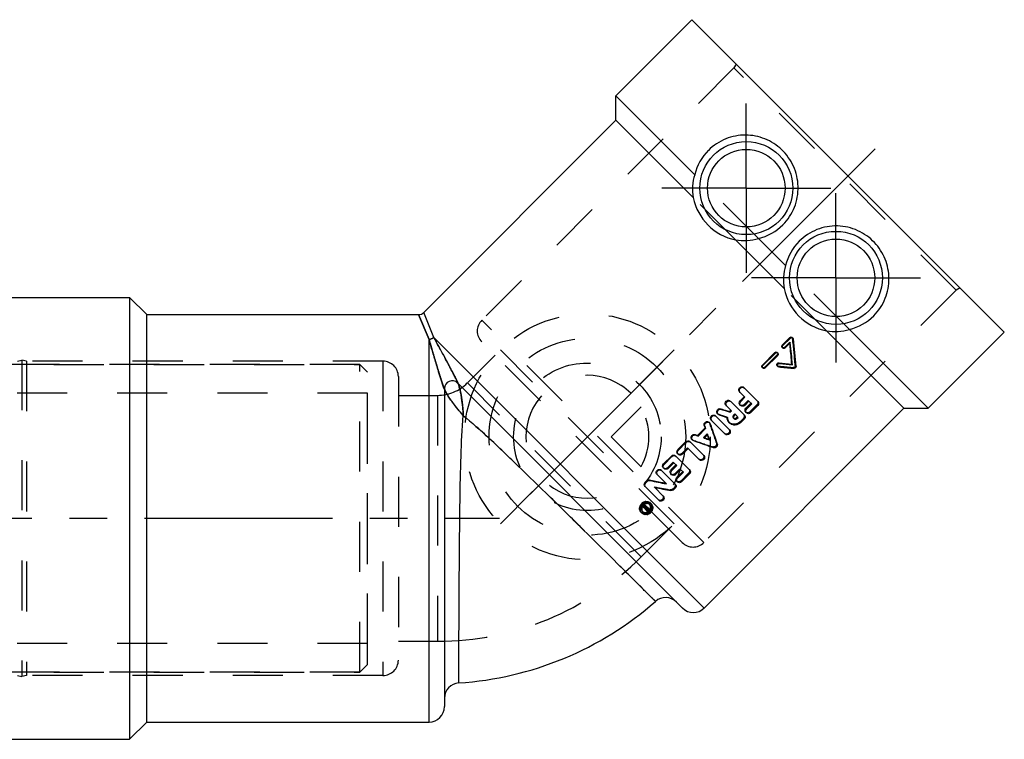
# Model space of a CAD drawing. Header units: millimetres. Extents: x 372 to 628, y 430 to 570.
# Tile 2 of 2: x 500 to 628, y 471 to 565. Entities that reach past the tile are written whole.
import ezdxf

# ---------------------------------------------------------------- set-up
doc = ezdxf.new("R2010")
doc.units = ezdxf.units.MM
doc.header["$LTSCALE"] = 65.185185
doc.linetypes.add('CENTER', pattern=[0.6, 0.375, -0.075, 0.075, -0.075])
doc.linetypes.add('HIDDEN', pattern=[0.2, 0.1, -0.1])
for name, color, linetype in [('FASEN', 7, 'CONTINUOUS'), ('KOERPER', 7, 'CONTINUOUS'), ('KONST.EL_MIT_GEO', 7, 'CONTINUOUS'), ('KURVEN', 7, 'CONTINUOUS'), ('L1', 7, 'CONTINUOUS')]:
    doc.layers.add(name, color=color, linetype=linetype)

msp = doc.modelspace()

# ---------------------------------------------------------------- linework, layer by layer
at = {"layer": 'FASEN', "color": 8, "linetype": 'HIDDEN'}
for p, q in [((452, 520), (544, 520)), ((544, 480), (544, 520)), ((545, 519), (544, 520)), ((545, 481), (545, 519)), ((545, 481), (544, 480)), ((452, 480), (544, 480))]:
    msp.add_line(p, q, dxfattribs=at)
at = {"layer": 'KOERPER', "color": 2, "linetype": 'CENTER'}
for p, q in [((594.29, 542.96), (594.29, 553.96)), ((594.29, 542.96), (583.29, 542.96)), ((594.29, 542.96), (605.29, 542.96)), ((594.29, 542.96), (594.29, 531.96)), ((605.96, 531.29), (605.96, 542.29)), ((605.96, 531.29), (594.96, 531.29)), ((605.96, 531.29), (616.96, 531.29)), ((605.96, 531.29), (605.96, 520.29))]:
    msp.add_line(p, q, dxfattribs=at)
at = {"layer": 'KOERPER', "color": 8, "linetype": 'HIDDEN'}
for p, q in [((544, 520), (452, 520)), ((545, 516.3), (451, 516.3)), ((545, 483.7), (545, 516.3)), ((545, 483.7), (451, 483.7)), ((544, 480), (452, 480))]:
    msp.add_line(p, q, dxfattribs=at)
at = {"layer": 'KONST.EL_MIT_GEO', "color": 7, "linetype": 'Continuous'}
for p, q in [((577.32, 554.98), (587.22, 564.88)), ((587.22, 564.88), (627.88, 524.22)), ((577.32, 551.8), (577.32, 554.98)), ((577.32, 554.98), (587.58, 544.71)), ((552.3, 526.78), (577.32, 551.8)), ((577.32, 551.8), (587.39, 541.73)), ((592.89, 536.23), (599.23, 529.89)), ((595.89, 536.41), (599.41, 532.89)), ((486, 528.75), (514, 528.75)), ((514, 528.75), (514, 471.25)), ((514, 528.75), (516.25, 526.5)), ((553.62, 523.52), (552.32, 526.79)), ((516.25, 473.5), (516.25, 526.5)), ((516.25, 526.5), (551.63, 526.5)), ((553, 523.26), (551.61, 526.5)), ((604.73, 524.39), (614.8, 514.32)), ((607.71, 524.58), (617.98, 514.32)), ((617.98, 514.32), (627.88, 524.22)), ((553, 473.5), (553, 523.26)), ((588.81, 488.33), (553.62, 523.52)), ((598.98, 522.55), (599.96, 523.53)), ((599.06, 522.48), (600.03, 523.45)), ((599.96, 523.53), (600.03, 523.45)), ((598.98, 522.55), (599.06, 522.48)), ((599.37, 522.17), (600.02, 522.82)), ((596.38, 519.95), (598.01, 521.58)), ((596.46, 519.88), (598.08, 521.5)), ((596.77, 519.57), (598.39, 521.2)), ((598.01, 521.58), (598.08, 521.5)), ((596.38, 519.95), (596.46, 519.88)), ((598.53, 520.24), (598.62, 520.15)), ((598.54, 519.71), (598.76, 519.69)), ((600.22, 520.08), (600.31, 519.98)), ((555, 516.9), (555, 475.5)), ((585.98, 488.33), (556.71, 517.61)), ((594.05, 516.95), (595.81, 515.2)), ((593.48, 515.29), (594.04, 515.85)), ((593.48, 515.29), (593.57, 515.21)), ((593.5, 516.39), (594.12, 515.76)), ((593.57, 515.21), (594.12, 515.76)), ((594.08, 514.69), (594.64, 515.25)), ((594.64, 515.25), (595, 514.89)), ((588.81, 488.33), (614.8, 514.32)), ((590.99, 514.25), (591.06, 514.18)), ((591.73, 514.63), (592.36, 514)), ((592.08, 513.89), (592.27, 514.08)), ((592.17, 513.81), (592.36, 514)), ((592.29, 515.18), (594.04, 513.43)), ((594.25, 514.34), (594.9, 514.99)), ((594.25, 514.34), (594.35, 514.24)), ((594.35, 514.24), (595, 514.89)), ((594.85, 513.74), (595.78, 514.67)), ((614.8, 514.32), (617.98, 514.32)), ((589.81, 512.7), (591.56, 510.95)), ((590.36, 513.26), (592.12, 511.51)), ((590.78, 513.45), (590.9, 513.41)), ((590.9, 513.41), (591.15, 513.33)), ((591.15, 513.33), (591.27, 513.29)), ((591.77, 513.12), (591.88, 513.09)), ((592.08, 513.89), (592.17, 513.81)), ((592.72, 513.33), (592.87, 513.49)), ((592.87, 513.49), (593.23, 513.13)), ((592.98, 513.07), (593.14, 513.22)), ((592.98, 513.07), (593.08, 512.97)), ((593.08, 512.97), (593.23, 513.13)), ((593.58, 512.47), (594.01, 512.9)), ((587.96, 510.79), (588.92, 511.76)), ((588.04, 510.71), (589, 511.68)), ((588.81, 512.07), (588.89, 511.99)), ((588.81, 512.07), (588.92, 511.76)), ((588.89, 511.99), (589, 511.68)), ((588.92, 511.76), (589, 511.68)), ((589.61, 512.29), (589.71, 512)), ((587.42, 510.11), (587.72, 510)), ((587.65, 510.91), (587.72, 510.83)), ((587.65, 510.91), (587.96, 510.79)), ((587.72, 510.83), (588.04, 510.71)), ((587.96, 510.79), (588.04, 510.71)), ((588.8, 510.44), (589.28, 510.91)), ((589.36, 510.3), (589.44, 510.27)), ((589.42, 510.35), (589.44, 510.27)), ((589.44, 510.27), (589.54, 510.18)), ((585.38, 508.95), (586.4, 509.97)), ((585.38, 508.95), (585.45, 508.87)), ((585.45, 508.87), (586.48, 509.89)), ((585.98, 508.35), (586.72, 509.09)), ((586.4, 509.97), (586.48, 509.89)), ((586.72, 509.09), (588.21, 507.6)), ((587.02, 509.91), (588.77, 508.16)), ((583.52, 507.09), (584.54, 508.11)), ((583.6, 507.02), (584.62, 508.04)), ((584.54, 508.11), (584.62, 508.04)), ((585.16, 508.05), (586.91, 506.3)), ((583.52, 507.09), (583.6, 507.02)), ((584.12, 506.49), (584.86, 507.24)), ((584.49, 506.3), (585.14, 506.95)), ((584.49, 506.3), (584.58, 506.22)), ((584.58, 506.22), (585.23, 506.87)), ((584.86, 507.24), (585.23, 506.87)), ((585.09, 505.71), (585.74, 506.36)), ((585.74, 506.36), (586.1, 506)), ((581.67, 504.99), (581.75, 504.92)), ((582.75, 505.64), (583.89, 504.5)), ((583.3, 506.2), (585.05, 504.44)), ((585.26, 505.35), (586.01, 506.09)), ((585.26, 505.35), (585.36, 505.25)), ((585.36, 505.25), (586.1, 506)), ((585.86, 504.75), (586.88, 505.77)), ((581.13, 504.69), (581.31, 504.88)), ((581.13, 504.69), (581.2, 504.62)), ((581.18, 504.08), (582.94, 502.33)), ((581.2, 504.62), (581.39, 504.8)), ((581.31, 504.88), (581.39, 504.8)), ((582.37, 504.01), (583.49, 502.88)), ((584.84, 503.73), (585.03, 503.92)), ((580.78, 501.54), (580.88, 501.63)), ((580.78, 501.54), (580.87, 501.44)), ((580.87, 501.44), (580.97, 501.54)), ((580.87, 501.44), (580.91, 501.42)), ((580.88, 501.63), (580.97, 501.54)), ((580.91, 501.42), (581.02, 501.35)), ((580.97, 501.72), (581.06, 501.81)), ((580.97, 501.72), (581.31, 501.38)), ((580.97, 501.54), (581.14, 501.44)), ((581.02, 501.35), (581.17, 501.27)), ((581.06, 501.81), (581.74, 501.13)), ((581.06, 501.63), (581.15, 501.72)), ((581.14, 501.44), (581.24, 501.37)), ((581.15, 501.47), (581.18, 501.45)), ((581.15, 501.16), (581.33, 500.98)), ((581.17, 501.27), (581.21, 501.24)), ((581.24, 501.37), (581.28, 501.35)), ((581.28, 501.35), (581.31, 501.38)), ((581.3, 501.2), (581.43, 501.07)), ((581.35, 501.25), (581.39, 501.3)), ((581.39, 501.3), (581.56, 501.12)), ((581.42, 501.18), (581.47, 501.22)), ((581.42, 501.18), (581.52, 501.08)), ((581.6, 500.99), (581.74, 501.13)), ((581.52, 501.08), (581.56, 501.12)), ((514, 471.25), (516.25, 473.5)), ((516.25, 473.5), (553, 473.5)), ((486, 471.25), (514, 471.25))]:
    msp.add_line(p, q, dxfattribs=at)
at = {"layer": 'KONST.EL_MIT_GEO', "color": 8, "linetype": 'HIDDEN'}
for p, q in [((592.98, 559.11), (592.68, 558.6)), ((592.68, 558.6), (559.85, 525.77)), ((621.6, 529.68), (592.68, 558.6)), ((595.89, 536.41), (587.58, 544.71)), ((592.89, 536.23), (587.39, 541.73)), ((607.71, 524.58), (599.41, 532.89)), ((621.6, 529.68), (588.77, 496.85)), ((604.73, 524.39), (599.23, 529.89)), ((622.11, 529.98), (621.6, 529.68)), ((551.61, 526.5), (553, 523.26)), ((588.77, 496.85), (559.85, 525.77)), ((553, 523.26), (553.12, 522.86)), ((553.62, 523.52), (553.83, 523.15)), ((585.95, 496.85), (559.85, 522.95)), ((600.35, 523.46), (600.27, 523.54)), ((600.33, 523.42), (600.41, 523.34)), ((598.97, 522.24), (599.05, 522.16)), ((599.29, 522.25), (599.94, 522.9)), ((599.29, 522.25), (599.37, 522.17)), ((599.94, 522.9), (600.02, 522.82)), ((599.94, 522.9), (599.95, 522.76)), ((499.42, 520.45), (500, 520.6)), ((500, 520.6), (500, 479.4)), ((500.58, 520.45), (500, 520.6)), ((500.58, 520.45), (500.58, 479.55)), ((547, 520.45), (500.58, 520.45)), ((547, 520.45), (547, 479.55)), ((557.98, 517.61), (561.59, 521.21)), ((596.69, 519.65), (598.31, 521.28)), ((598.31, 521.28), (598.39, 521.2)), ((598.4, 521.51), (598.32, 521.59)), ((596.37, 519.64), (596.45, 519.56)), ((596.69, 519.65), (596.77, 519.57)), ((598.33, 519.86), (598.42, 519.77)), ((598.45, 519.8), (598.54, 519.71)), ((600.41, 519.62), (600.51, 519.52)), ((600.67, 519.88), (600.77, 519.78)), ((549, 518.45), (549, 481.55)), ((580.61, 494.98), (557.98, 517.61)), ((593.98, 517.03), (594.05, 516.95)), ((545, 516.3), (451, 516.3)), ((549, 516), (554.09, 516)), ((554.09, 516), (554.09, 484)), ((592.21, 515.26), (592.29, 515.18)), ((593.42, 516.47), (593.5, 516.39)), ((593.99, 514.78), (594.55, 515.34)), ((594.55, 515.34), (594.64, 515.25)), ((591.65, 514.7), (591.73, 514.63)), ((593.46, 514.76), (593.55, 514.67)), ((593.99, 514.78), (594.08, 514.69)), ((594.75, 513.84), (595.68, 514.77)), ((595.68, 514.77), (595.78, 514.67)), ((589.73, 512.78), (589.81, 512.7)), ((590.28, 513.34), (590.36, 513.26)), ((590.56, 513.61), (590.64, 513.54)), ((590.7, 513.53), (590.78, 513.45)), ((591.79, 513.18), (591.88, 513.09)), ((592.61, 513.05), (592.7, 512.95)), ((592.63, 513.42), (592.78, 513.58)), ((592.63, 513.42), (592.72, 513.33)), ((592.78, 513.58), (592.87, 513.49)), ((593.48, 512.57), (593.91, 513)), ((593.91, 513), (594.01, 512.9)), ((594.22, 513.81), (594.32, 513.71)), ((594.75, 513.84), (594.85, 513.74)), ((589.53, 512.42), (589.45, 512.5)), ((589.53, 512.37), (589.61, 512.29)), ((592.05, 512.49), (592.14, 512.4)), ((593.48, 512.57), (593.58, 512.47)), ((587.22, 510.27), (587.3, 510.19)), ((587.34, 510.19), (587.42, 510.11)), ((588.72, 510.53), (589.19, 511)), ((588.72, 510.53), (588.8, 510.44)), ((588.72, 510.53), (588.84, 510.48)), ((589.19, 511), (589.28, 510.91)), ((589.19, 511), (589.24, 510.87)), ((585.9, 508.43), (586.64, 509.17)), ((586.64, 509.17), (586.72, 509.09)), ((586.94, 509.99), (587.02, 509.91)), ((589.91, 509.3), (590.01, 509.2)), ((590.42, 509.81), (590.52, 509.71)), ((585.08, 508.13), (585.16, 508.05)), ((585.36, 508.41), (585.44, 508.33)), ((585.9, 508.43), (585.98, 508.35)), ((583.22, 506.27), (583.3, 506.2)), ((583.5, 506.55), (583.58, 506.47)), ((584.04, 506.57), (584.78, 507.32)), ((584.04, 506.57), (584.12, 506.49)), ((584.78, 507.32), (584.86, 507.24)), ((585, 505.8), (585.65, 506.45)), ((585.65, 506.45), (585.74, 506.36)), ((582.67, 505.72), (582.75, 505.64)), ((584.47, 505.77), (584.56, 505.68)), ((585, 505.8), (585.09, 505.71)), ((585.76, 504.85), (586.78, 505.87)), ((586.78, 505.87), (586.88, 505.77)), ((581.11, 504.16), (581.18, 504.08)), ((582.28, 504.09), (582.37, 504.01)), ((584.39, 503.71), (584.49, 503.61)), ((584.74, 503.83), (584.93, 504.02)), ((584.74, 503.83), (584.84, 503.73)), ((584.93, 504.02), (585.03, 503.92)), ((585.23, 504.82), (585.33, 504.72)), ((585.76, 504.85), (585.86, 504.75)), ((580.78, 501.54), (581.11, 501.34)), ((580.88, 501.63), (581.15, 501.47)), ((581.11, 501.34), (581.21, 501.24)), ((581.18, 501.45), (581.21, 501.48)), ((581.18, 501.45), (581.28, 501.35)), ((581.25, 501.35), (581.29, 501.39)), ((581.25, 501.35), (581.35, 501.25)), ((581.25, 501.26), (581.3, 501.2)), ((581.31, 501.38), (581.39, 501.3)), ((581.51, 501.09), (581.64, 501.23)), ((581.68, 501.85), (581.77, 501.75)), ((581.82, 501.99), (581.91, 501.89)), ((580.61, 500.78), (580.7, 500.68)), ((580.75, 500.92), (580.84, 500.82)), ((581.52, 501.08), (581.6, 500.99)), ((580.61, 494.98), (584.21, 498.59)), ((545, 483.7), (451, 483.7)), ((549, 484), (554.09, 484)), ((499.42, 479.55), (500, 479.4)), ((500.58, 479.55), (500, 479.4)), ((547, 479.55), (500.58, 479.55))]:
    msp.add_line(p, q, dxfattribs=at)
at = {"layer": 'KONST.EL_MIT_GEO', "color": 2, "linetype": 'CENTER'}
msp.add_line((611.08, 548.08), (562.83, 499.83), dxfattribs=at)
at = {"layer": 'KONST.EL_MIT_GEO', "color": 7, "linetype": 'Continuous'}
for centre, radius in [((594.29, 542.96), 6.05), ((594.29, 542.96), 5.05), ((605.96, 531.29), 6.05), ((605.96, 531.29), 5.05)]:
    msp.add_circle(centre, radius, dxfattribs=at)
for centre, radius, start, end in [((594.14, 543.11), 6.75, 135.0179, 166.2286), ((593.86, 542.8), 6.57, 163.0737, 189.4165), ((594.28, 543.12), 7.03, 191.4041, 258.592), ((594.27, 542.98), 6.77, 283.8432, 314.9908), ((594, 542.8), 6.67, 260.4081, 286.4683), ((605.98, 531.27), 6.77, 135.0092, 166.1568), ((605.79, 531), 6.66, 163.5104, 189.6132), ((606.12, 531.28), 7.03, 191.4081, 258.5959), ((551.61, 527.5), 1, 270.0001, 315), ((606.11, 531.14), 6.75, 283.7714, 314.9821), ((605.8, 530.87), 6.57, 260.5982, 286.9116), ((438.99, 504.95), 162.47, 5.2375, 6.498), ((435.44, 505.2), 165.45, 5.9204, 6.0912), ((440.58, 505.73), 160.28, 5.1355, 5.9222), ((437.65, 504.44), 163.4, 5.4565, 6.4586), ((614.36, 677.59), 158.15, 264.2561, 264.8685), ((615.46, 678.82), 159.56, 263.9404, 264.5515), ((614.77, 675.51), 156.65, 264.1337, 264.7769), ((556, 516.9), 1, 45, 180), ((646.59, 681.58), 176.33, 251.6164, 251.8676), ((648.45, 684.31), 179.55, 251.3592, 251.5667), ((647.24, 680.66), 175.7, 251.5669, 251.7353), ((645.42, 677.99), 172.54, 251.868, 251.9954), ((593.78, 515), 0.43, 301.1625, 314.9891), ((590.06, 512.95), 0.352, 208.7398, 224.9279), ((590.12, 513.01), 0.347, 44.981, 53.2769), ((590.89, 513.78), 0.35, 211.3012, 224.967), ((646.15, 678.62), 174.2, 251.6364, 251.8102), ((592.87, 513.12), 0.234, 216.8485, 224.9862), ((589.28, 512.17), 0.349, 19.8018, 51.8261), ((425.64, 453.12), 174.32, 18.9431, 19.7421), ((587.54, 510.44), 0.351, 209.9872, 224.9575), ((647.55, 675.63), 175.32, 250.4219, 250.6759), ((645.76, 673.16), 172.34, 250.7174, 250.9003), ((426.56, 453.96), 172.34, 19.0997, 19.2826), ((424.09, 452.16), 175.32, 19.3241, 19.5781), ((646.6, 674.08), 174.32, 250.2579, 251.0569), ((585.69, 508.58), 0.351, 209.0205, 224.9303), ((583.83, 506.72), 0.351, 209.0205, 224.9303), ((584.8, 506), 0.428, 134.9762, 148.9254), ((613.09, 664.63), 162.7, 258.864, 259.4579), ((583.06, 505.95), 0.347, 44.981, 53.2769), ((584.79, 506.01), 0.43, 301.1625, 314.9891), ((614.33, 666.02), 164.37, 258.5667, 259.3263), ((612.35, 658.49), 157.36, 259.0179, 259.8019), ((612.05, 659.08), 157.05, 259.4602, 259.6338), ((581.24, 501.3), 0.846, 168.232, 174.031), ((581.33, 501.26), 0.942, 127.8906, 145.8606), ((581.41, 501.19), 0.921, 140.4308, 145.9798), ((581.33, 501.23), 0.648, 168.8743, 175.3501), ((581.31, 501.23), 0.632, 175.3499, 181.8971), ((581.35, 501.22), 0.67, 162.5956, 168.8675), ((581.41, 501.18), 0.931, 127.7337, 140.4172), ((581.36, 501.22), 0.683, 156.3052, 162.5933), ((581.38, 501.22), 0.697, 113.5281, 156.3097), ((581.32, 501.27), 0.928, 115.9005, 127.8503), ((581.41, 501.19), 0.919, 118.4929, 127.7067), ((581.31, 501.29), 0.905, 113.1574, 115.8688), ((581.3, 501.31), 0.885, 101.7937, 113.1757), ((581.4, 501.21), 0.897, 107.2926, 118.5085), ((581.38, 501.23), 0.686, 107.2893, 113.5286), ((581.3, 501.35), 0.847, 95.9624, 101.7603), ((581.37, 501.25), 0.667, 101.0176, 107.2914), ((581.39, 501.37), 0.54, 30.0446, 59.9013), ((581.15, 501.46), 0.69, 335.765, 341.9657), ((581.41, 501.39), 0.702, 38.1538, 51.7937), ((581.25, 501.36), 0.679, 335.9151, 348.3688), ((581.41, 501.39), 0.713, 24.9627, 38.0982), ((581.25, 501.38), 0.872, 342.1284, 347.781), ((581.28, 501.37), 0.84, 347.7786, 353.5993), ((581.26, 501.22), 0.577, 195.8485, 202.9661), ((581.24, 501.21), 0.558, 202.9728, 217.3533), ((581.22, 501.2), 0.54, 217.4366, 239.9839), ((581.22, 501.31), 0.84, 276.3619, 282.1832), ((581.21, 501.34), 0.872, 282.1809, 287.8345), ((581.12, 501.47), 0.719, 294.0924, 306.2074), ((581.11, 501.49), 0.736, 306.1927, 323.6209), ((581.21, 501.38), 0.725, 300.153, 311.9854), ((581.18, 501.41), 0.944, 304.28, 309.6837), ((581.18, 501.41), 0.953, 309.6863, 314.2335), ((581.23, 501.37), 0.707, 329.7322, 335.9451), ((583.79, 487.69), 2, 45, 131.2979), ((554.09, 521.5), 43, 273.7024, 311.2976), ((587.4, 489.75), 2, 225, 315), ((557, 476.59), 2, 93.7021, 180), ((553, 475.5), 2, 270, 360)]:
    msp.add_arc(centre, radius, start, end, dxfattribs=at)
at = {"layer": 'KONST.EL_MIT_GEO', "color": 8, "linetype": 'HIDDEN'}
for centre, radius, start, end in [((561.27, 524.36), 2, 135, 225), ((440.26, 506.07), 161, 4.92, 6.1834), ((547, 518.45), 2, 0, 90), ((613.82, 675.74), 156.69, 264.3721, 265.0916), ((554.09, 521.5), 5.5, 270, 315), ((644.88, 677.62), 172.8, 251.7272, 252.107), ((592.81, 513.15), 1.02, 178.3627, 183.4704), ((426.73, 454.43), 172.81, 18.6904, 19.5909), ((645.29, 672.99), 172.81, 250.4091, 251.3096), ((611.12, 656.93), 155.54, 259.3177, 260.1048), ((581.3, 501.47), 0.528, 37.6236, 45.0172), ((581.12, 501.48), 0.721, 323.6043, 335.7277), ((581.33, 501.5), 0.69, 44.9908, 51.8317), ((581.12, 501.29), 0.528, 224.9825, 232.3137), ((587.36, 498.27), 2, 225, 315), ((554.09, 521.5), 37.5, 270, 315), ((547, 481.55), 2, 270, 360)]:
    msp.add_arc(centre, radius, start, end, dxfattribs=at)
at = {"layer": 'KONST.EL_MIT_GEO', "color": 7, "linetype": 'Continuous'}
for points, knots in [([(599.05, 538.19), (599.7, 538.84), (600.74, 540.41), (601.22, 543.17), (600.6, 545.87), (599.02, 548.08), (596.78, 549.52), (594.18, 550.03), (591.54, 549.53), (590, 548.52), (589.36, 547.88)], [0, 0, 0, 0, 0.128505, 0.25681, 0.384035, 0.50858, 0.629863, 0.749932, 0.872679, 1, 1, 1, 1]), ([(610.88, 526.36), (611.52, 527), (612.53, 528.54), (613.03, 531.18), (612.52, 533.78), (611.08, 536.02), (608.87, 537.6), (606.17, 538.22), (603.41, 537.74), (601.84, 536.7), (601.19, 536.05)], [0, 0, 0, 0, 0.127321, 0.250068, 0.370137, 0.49142, 0.615965, 0.74319, 0.871495, 1, 1, 1, 1]), ([(555, 516.9), (555, 516.89), (554.99, 516.85), (554.96, 516.9), (554.92, 516.99), (554.84, 517.19), (554.72, 517.55), (554.57, 518.01), (554.4, 518.54), (554.25, 519.05), (554.06, 519.67), (553.77, 520.64), (553.4, 521.88), (553.12, 522.83), (553, 523.26)], [0, 0, 0, 0, 0.004954, 0.008491, 0.017687, 0.054591, 0.100058, 0.188281, 0.270664, 0.348347, 0.422115, 0.559619, 0.800208, 1, 1, 1, 1]), ([(556.71, 517.61), (556.72, 517.6), (556.74, 517.58), (556.73, 517.63), (556.7, 517.72), (556.61, 517.92), (556.44, 518.26), (556.22, 518.7), (555.96, 519.19), (555.72, 519.66), (555.42, 520.23), (554.94, 521.12), (554.32, 522.26), (553.84, 523.13), (553.62, 523.52)], [0, 0, 0, 0, 0.004986, 0.008545, 0.017776, 0.054649, 0.100115, 0.188333, 0.270711, 0.348388, 0.422152, 0.559647, 0.800221, 1, 1, 1, 1]), ([(599.96, 523.53), (600, 523.57), (600.11, 523.62), (600.23, 523.58), (600.27, 523.54)], [0, 0, 0, 0, 0.513537, 1, 1, 1, 1]), ([(600.03, 523.45), (600.08, 523.49), (600.19, 523.55), (600.31, 523.5), (600.35, 523.46)], [0, 0, 0, 0, 0.511554, 1, 1, 1, 1]), ([(598.01, 521.58), (598.05, 521.62), (598.16, 521.67), (598.28, 521.63), (598.32, 521.59)], [0, 0, 0, 0, 0.512468, 1, 1, 1, 1]), ([(599.05, 522.16), (599.01, 522.2), (598.96, 522.32), (599.02, 522.44), (599.06, 522.48)], [0, 0, 0, 0, 0.48955, 1, 1, 1, 1]), ([(599.37, 522.17), (599.32, 522.13), (599.21, 522.08), (599.09, 522.12), (599.05, 522.16)], [0, 0, 0, 0, 0.510784, 1, 1, 1, 1]), ([(598.08, 521.5), (598.13, 521.54), (598.24, 521.6), (598.36, 521.55), (598.4, 521.51)], [0, 0, 0, 0, 0.510485, 1, 1, 1, 1]), ([(596.45, 519.56), (596.41, 519.6), (596.36, 519.72), (596.42, 519.84), (596.46, 519.88)], [0, 0, 0, 0, 0.48955, 1, 1, 1, 1]), ([(596.77, 519.57), (596.72, 519.53), (596.61, 519.48), (596.49, 519.52), (596.45, 519.56)], [0, 0, 0, 0, 0.510784, 1, 1, 1, 1]), ([(598.28, 520.05), (598.29, 520.11), (598.36, 520.21), (598.48, 520.24), (598.53, 520.24)], [0, 0, 0, 0, 0.504868, 1, 1, 1, 1]), ([(598.37, 519.97), (598.38, 520.03), (598.45, 520.12), (598.57, 520.16), (598.62, 520.15)], [0, 0, 0, 0, 0.504614, 1, 1, 1, 1]), ([(600.77, 519.78), (600.78, 519.71), (600.72, 519.57), (600.58, 519.51), (600.51, 519.52)], [0, 0, 0, 0, 0.500879, 1, 1, 1, 1]), ([(557.45, 513.39), (557.21, 513.66), (556.72, 514.22), (556.14, 514.97), (555.67, 515.62), (555.35, 516.11), (555.13, 516.5), (555.03, 516.76), (555, 516.86), (555, 516.9)], [0, 0, 0, 0, 0.248523, 0.519642, 0.661959, 0.80379, 0.927153, 0.972139, 1, 1, 1, 1]), ([(557.45, 513.39), (557.44, 513.75), (557.38, 514.49), (557.27, 515.44), (557.14, 516.22), (557.02, 516.8), (556.9, 517.23), (556.79, 517.49), (556.74, 517.58), (556.71, 517.61)], [0, 0, 0, 0, 0.248535, 0.519665, 0.661982, 0.803889, 0.927885, 0.971965, 1, 1, 1, 1]), ([(593.33, 516.64), (593.31, 516.72), (593.33, 516.89), (593.5, 517.09), (593.76, 517.16), (593.92, 517.08), (593.98, 517.03)], [0, 0, 0, 0, 0.249517, 0.506326, 0.758351, 1, 1, 1, 1]), ([(593.5, 516.39), (593.43, 516.46), (593.35, 516.66), (593.49, 516.96), (593.78, 517.09), (593.99, 517.01), (594.05, 516.95)], [0, 0, 0, 0, 0.24439, 0.49965, 0.755048, 1, 1, 1, 1]), ([(591.56, 514.87), (591.54, 514.95), (591.56, 515.13), (591.74, 515.33), (591.99, 515.39), (592.15, 515.32), (592.21, 515.26)], [0, 0, 0, 0, 0.249517, 0.506326, 0.758351, 1, 1, 1, 1]), ([(591.73, 514.63), (591.67, 514.69), (591.59, 514.9), (591.72, 515.19), (592.01, 515.33), (592.22, 515.25), (592.29, 515.18)], [0, 0, 0, 0, 0.24439, 0.49965, 0.755048, 1, 1, 1, 1]), ([(590.47, 513.82), (590.45, 513.94), (590.56, 514.23), (590.86, 514.3), (590.99, 514.25)], [0, 0, 0, 0, 0.502996, 1, 1, 1, 1]), ([(590.54, 513.74), (590.52, 513.87), (590.64, 514.16), (590.94, 514.22), (591.06, 514.18)], [0, 0, 0, 0, 0.502623, 1, 1, 1, 1]), ([(593.55, 514.67), (593.48, 514.74), (593.4, 514.94), (593.5, 515.13), (593.57, 515.21)], [0, 0, 0, 0, 0.485336, 1, 1, 1, 1]), ([(594.26, 513.78), (594.23, 513.86), (594.21, 513.98), (594.25, 514.09), (594.26, 514.12)], [0, 0, 0, 0, 0.737071, 1, 1, 1, 1]), ([(595.81, 515.2), (595.87, 515.13), (595.94, 514.92), (595.85, 514.74), (595.78, 514.67)], [0, 0, 0, 0, 0.4817, 1, 1, 1, 1]), ([(556.87, 478.59), (556.87, 478.87), (556.88, 479.95), (556.88, 482.32), (556.9, 486.05), (556.92, 490.87), (556.96, 496.4), (557.02, 502.22), (557.13, 507.92), (557.29, 511.63), (557.45, 513.39)], [0, 0, 0, 0, 0.023868, 0.093611, 0.203799, 0.345867, 0.508824, 0.680202, 0.847333, 1, 1, 1, 1]), ([(557.45, 513.39), (558.57, 512.46), (560.72, 510.52), (564.93, 506.52), (570.11, 501.45), (576.3, 495.33), (580.42, 491.24), (582.47, 489.19)], [0, 0, 0, 0, 0.12499, 0.249991, 0.499993, 0.749997, 1, 1, 1, 1]), ([(589.64, 512.95), (589.62, 513.03), (589.64, 513.2), (589.81, 513.4), (590.07, 513.47), (590.23, 513.39), (590.28, 513.34)], [0, 0, 0, 0, 0.249517, 0.506326, 0.758351, 1, 1, 1, 1]), ([(589.75, 512.78), (589.71, 512.85), (589.68, 513.04), (589.82, 513.28), (590.08, 513.39), (590.26, 513.34), (590.33, 513.29)], [0, 0, 0, 0, 0.245838, 0.500979, 0.755361, 1, 1, 1, 1]), ([(592.14, 512.4), (592.01, 512.53), (591.89, 512.77), (591.87, 513.02), (591.88, 513.09)], [0, 0, 0, 0, 0.741612, 1, 1, 1, 1]), ([(592.72, 513.33), (592.67, 513.29), (592.61, 513.16), (592.64, 513.03), (592.68, 512.98)], [0, 0, 0, 0, 0.514579, 1, 1, 1, 1]), ([(592.66, 513.01), (592.71, 512.98), (592.83, 512.97), (592.94, 513.03), (592.98, 513.07)], [0, 0, 0, 0, 0.485721, 1, 1, 1, 1]), ([(592.7, 512.95), (592.75, 512.91), (592.89, 512.86), (593.03, 512.92), (593.08, 512.97)], [0, 0, 0, 0, 0.483946, 1, 1, 1, 1]), ([(594.11, 513.34), (594.14, 513.27), (594.15, 513.1), (594.07, 512.96), (594.01, 512.9)], [0, 0, 0, 0, 0.485106, 1, 1, 1, 1]), ([(594.85, 513.74), (594.78, 513.67), (594.59, 513.57), (594.39, 513.64), (594.32, 513.71)], [0, 0, 0, 0, 0.517662, 1, 1, 1, 1]), ([(588.81, 512.07), (588.78, 512.15), (588.79, 512.34), (588.96, 512.55), (589.22, 512.63), (589.39, 512.56), (589.45, 512.5)], [0, 0, 0, 0, 0.248203, 0.50543, 0.758368, 1, 1, 1, 1]), ([(588.89, 511.99), (588.86, 512.07), (588.86, 512.25), (589.02, 512.46), (589.26, 512.55), (589.43, 512.5), (589.5, 512.45)], [0, 0, 0, 0, 0.247966, 0.503507, 0.756364, 1, 1, 1, 1]), ([(592.12, 511.51), (592.18, 511.44), (592.25, 511.23), (592.11, 510.95), (591.83, 510.81), (591.62, 510.88), (591.56, 510.95)], [0, 0, 0, 0, 0.241043, 0.499668, 0.758426, 1, 1, 1, 1]), ([(593.58, 512.47), (593.39, 512.28), (592.99, 512.09), (592.46, 512.16), (592.23, 512.31), (592.14, 512.4)], [0, 0, 0, 0, 0.512376, 0.759033, 1, 1, 1, 1]), ([(587.12, 510.48), (587.1, 510.61), (587.22, 510.89), (587.53, 510.95), (587.65, 510.91)], [0, 0, 0, 0, 0.50363, 1, 1, 1, 1]), ([(587.19, 510.4), (587.18, 510.53), (587.3, 510.82), (587.6, 510.87), (587.72, 510.83)], [0, 0, 0, 0, 0.503158, 1, 1, 1, 1]), ([(585.38, 508.41), (585.34, 508.48), (585.31, 508.66), (585.4, 508.81), (585.45, 508.87)], [0, 0, 0, 0, 0.490697, 1, 1, 1, 1]), ([(586.4, 509.97), (586.47, 510.04), (586.67, 510.13), (586.87, 510.06), (586.94, 509.99)], [0, 0, 0, 0, 0.512187, 1, 1, 1, 1]), ([(586.48, 509.89), (586.55, 509.96), (586.74, 510.06), (586.95, 509.98), (587.02, 509.91)], [0, 0, 0, 0, 0.510204, 1, 1, 1, 1]), ([(590.52, 509.71), (590.56, 509.58), (590.48, 509.24), (590.14, 509.15), (590.01, 509.2)], [0, 0, 0, 0, 0.499528, 1, 1, 1, 1]), ([(584.54, 508.11), (584.61, 508.18), (584.81, 508.28), (585.01, 508.2), (585.08, 508.13)], [0, 0, 0, 0, 0.512187, 1, 1, 1, 1]), ([(584.62, 508.04), (584.69, 508.11), (584.89, 508.2), (585.09, 508.12), (585.16, 508.05)], [0, 0, 0, 0, 0.510204, 1, 1, 1, 1]), ([(585.85, 508.26), (585.78, 508.23), (585.63, 508.21), (585.49, 508.28), (585.44, 508.33)], [0, 0, 0, 0, 0.507758, 1, 1, 1, 1]), ([(588.77, 508.16), (588.83, 508.09), (588.91, 507.89), (588.77, 507.61), (588.48, 507.47), (588.28, 507.54), (588.21, 507.6)], [0, 0, 0, 0, 0.241043, 0.499668, 0.758426, 1, 1, 1, 1]), ([(582.57, 505.89), (582.56, 505.97), (582.58, 506.14), (582.75, 506.34), (583.01, 506.4), (583.17, 506.33), (583.22, 506.27)], [0, 0, 0, 0, 0.249517, 0.506326, 0.758351, 1, 1, 1, 1]), ([(582.75, 505.64), (582.68, 505.7), (582.6, 505.9), (582.72, 506.18), (582.99, 506.33), (583.19, 506.28), (583.27, 506.23)], [0, 0, 0, 0, 0.243898, 0.498418, 0.754339, 1, 1, 1, 1]), ([(583.52, 506.55), (583.48, 506.62), (583.46, 506.8), (583.54, 506.96), (583.6, 507.02)], [0, 0, 0, 0, 0.490697, 1, 1, 1, 1]), ([(583.99, 506.41), (583.93, 506.38), (583.77, 506.35), (583.63, 506.42), (583.58, 506.47)], [0, 0, 0, 0, 0.507758, 1, 1, 1, 1]), ([(586.91, 506.3), (586.98, 506.24), (587.05, 506.03), (586.95, 505.84), (586.88, 505.77)], [0, 0, 0, 0, 0.4817, 1, 1, 1, 1]), ([(584.56, 505.68), (584.49, 505.75), (584.42, 505.95), (584.51, 506.15), (584.58, 506.22)], [0, 0, 0, 0, 0.485336, 1, 1, 1, 1]), ([(585.28, 504.8), (585.24, 504.87), (585.22, 504.99), (585.26, 505.1), (585.27, 505.13)], [0, 0, 0, 0, 0.737071, 1, 1, 1, 1]), ([(581.18, 504.08), (581.12, 504.15), (581.04, 504.35), (581.13, 504.55), (581.2, 504.62)], [0, 0, 0, 0, 0.488398, 1, 1, 1, 1]), ([(585.12, 504.35), (585.15, 504.28), (585.17, 504.11), (585.08, 503.97), (585.03, 503.92)], [0, 0, 0, 0, 0.485106, 1, 1, 1, 1]), ([(585.86, 504.75), (585.79, 504.68), (585.6, 504.59), (585.4, 504.66), (585.33, 504.72)], [0, 0, 0, 0, 0.517662, 1, 1, 1, 1]), ([(583.49, 502.88), (583.56, 502.82), (583.63, 502.61), (583.49, 502.33), (583.21, 502.19), (583, 502.26), (582.94, 502.33)], [0, 0, 0, 0, 0.241043, 0.499668, 0.758426, 1, 1, 1, 1]), ([(580.7, 500.68), (580.6, 500.78), (580.51, 500.97), (580.49, 501.16), (580.49, 501.21)], [0, 0, 0, 0, 0.742188, 1, 1, 1, 1]), ([(581.21, 502.19), (581.26, 502.2), (581.45, 502.2), (581.64, 502.13), (581.75, 502.04)], [0, 0, 0, 0, 0.25947, 1, 1, 1, 1]), ([(581.38, 502.1), (581.43, 502.1), (581.59, 502.09), (581.75, 502.02), (581.85, 501.95)], [0, 0, 0, 0, 0.257218, 1, 1, 1, 1]), ([(581.31, 500.48), (581.2, 500.46), (580.97, 500.48), (580.78, 500.61), (580.7, 500.68)], [0, 0, 0, 0, 0.507782, 1, 1, 1, 1]), ([(581.6, 500.99), (581.57, 500.96), (581.47, 500.91), (581.37, 500.95), (581.33, 500.98)], [0, 0, 0, 0, 0.517316, 1, 1, 1, 1])]:
    msp.add_open_spline(points, degree=3, knots=knots, dxfattribs=at)
at = {"layer": 'KONST.EL_MIT_GEO', "color": 8, "linetype": 'HIDDEN'}
for points in [[(553.62, 523.52), (553.45, 523.38), (553.22, 523.29), (553, 523.26)], [(600.27, 523.54), (600.3, 523.51), (600.33, 523.46), (600.33, 523.42)], [(598.45, 519.8), (598.41, 519.8), (598.36, 519.82), (598.33, 519.86)], [(590.7, 513.53), (590.65, 513.55), (590.6, 513.58), (590.56, 513.61)], [(592.61, 513.05), (592.62, 513.03), (592.64, 513.02), (592.66, 513.01)], [(589.45, 512.5), (589.48, 512.46), (589.51, 512.42), (589.53, 512.37)], [(587.34, 510.19), (587.3, 510.2), (587.25, 510.23), (587.22, 510.27)], [(581.1, 501.27), (581.1, 501.29), (581.11, 501.32), (581.11, 501.34)], [(581.25, 501.35), (581.23, 501.33), (581.22, 501.28), (581.25, 501.26)], [(580.61, 500.78), (580.55, 500.83), (580.5, 500.9), (580.47, 500.98)], [(580.8, 500.87), (580.85, 500.83), (580.92, 500.8), (580.99, 500.78)]]:
    msp.add_open_spline(points, degree=3, dxfattribs=at)
at = {"layer": 'KONST.EL_MIT_GEO', "color": 7, "linetype": 'Continuous'}
for points in [[(553.62, 523.52), (553.45, 523.38), (553.22, 523.29), (553, 523.26)], [(600.35, 523.46), (600.38, 523.43), (600.4, 523.38), (600.41, 523.34)], [(598.97, 522.24), (598.92, 522.29), (598.9, 522.39), (598.93, 522.46)], [(598.93, 522.46), (598.94, 522.5), (598.96, 522.53), (598.98, 522.55)], [(598.46, 521.31), (598.45, 521.27), (598.42, 521.23), (598.39, 521.2)], [(598.4, 521.51), (598.45, 521.46), (598.47, 521.38), (598.46, 521.31)], [(596.37, 519.64), (596.32, 519.69), (596.3, 519.79), (596.33, 519.86)], [(596.33, 519.86), (596.34, 519.9), (596.36, 519.93), (596.38, 519.95)], [(598.27, 519.99), (598.27, 520.01), (598.27, 520.03), (598.28, 520.05)], [(598.33, 519.86), (598.3, 519.89), (598.27, 519.94), (598.27, 519.99)], [(598.42, 519.77), (598.37, 519.82), (598.35, 519.91), (598.37, 519.97)], [(598.54, 519.71), (598.49, 519.71), (598.45, 519.74), (598.42, 519.77)], [(593.42, 516.47), (593.37, 516.51), (593.34, 516.57), (593.33, 516.64)], [(593.36, 514.97), (593.35, 515.08), (593.4, 515.21), (593.48, 515.29)], [(591.65, 514.7), (591.61, 514.75), (591.58, 514.81), (591.56, 514.87)], [(593.46, 514.76), (593.4, 514.81), (593.37, 514.89), (593.36, 514.97)], [(593.86, 514.58), (593.75, 514.56), (593.62, 514.59), (593.55, 514.67)], [(594, 514.63), (593.96, 514.6), (593.91, 514.58), (593.86, 514.58)], [(594.13, 514.02), (594.12, 514.13), (594.17, 514.26), (594.25, 514.34)], [(594.22, 513.81), (594.17, 513.86), (594.13, 513.94), (594.13, 514.02)], [(594.26, 514.12), (594.28, 514.16), (594.31, 514.2), (594.35, 514.24)], [(589.73, 512.78), (589.68, 512.82), (589.65, 512.88), (589.64, 512.95)], [(590.49, 513.72), (590.48, 513.75), (590.47, 513.78), (590.47, 513.82)], [(590.56, 513.61), (590.53, 513.64), (590.51, 513.68), (590.49, 513.72)], [(590.59, 513.6), (590.57, 513.64), (590.55, 513.69), (590.54, 513.74)], [(590.78, 513.45), (590.73, 513.47), (590.68, 513.5), (590.64, 513.54)], [(591.89, 512.71), (591.83, 512.82), (591.8, 512.95), (591.79, 513.09)], [(592.05, 512.49), (591.99, 512.55), (591.93, 512.63), (591.89, 512.71)], [(594.04, 513.43), (594.07, 513.4), (594.09, 513.37), (594.11, 513.34)], [(594.32, 513.71), (594.3, 513.73), (594.28, 513.76), (594.26, 513.78)], [(587.14, 510.38), (587.13, 510.41), (587.12, 510.44), (587.12, 510.48)], [(587.22, 510.27), (587.18, 510.3), (587.16, 510.34), (587.14, 510.38)], [(587.24, 510.26), (587.22, 510.3), (587.2, 510.35), (587.19, 510.4)], [(587.42, 510.11), (587.38, 510.12), (587.33, 510.15), (587.3, 510.19)], [(585.26, 508.63), (585.25, 508.74), (585.3, 508.87), (585.38, 508.95)], [(585.36, 508.41), (585.3, 508.47), (585.27, 508.55), (585.26, 508.63)], [(585.98, 508.35), (585.94, 508.31), (585.9, 508.28), (585.85, 508.26)], [(583.4, 506.77), (583.39, 506.88), (583.44, 507.01), (583.52, 507.09)], [(583.5, 506.55), (583.45, 506.61), (583.41, 506.69), (583.4, 506.77)], [(584.12, 506.49), (584.08, 506.46), (584.04, 506.43), (583.99, 506.41)], [(581.31, 504.88), (581.4, 504.97), (581.55, 505.02), (581.67, 504.99)], [(582.67, 505.72), (582.62, 505.76), (582.59, 505.82), (582.57, 505.89)], [(584.37, 505.98), (584.37, 506.06), (584.39, 506.15), (584.43, 506.22)], [(584.47, 505.77), (584.42, 505.83), (584.38, 505.91), (584.37, 505.98)], [(584.87, 505.59), (584.76, 505.57), (584.64, 505.61), (584.56, 505.68)], [(585.01, 505.64), (584.97, 505.62), (584.92, 505.6), (584.87, 505.59)], [(585.14, 505.03), (585.13, 505.14), (585.18, 505.27), (585.26, 505.35)], [(585.23, 504.82), (585.18, 504.88), (585.15, 504.95), (585.14, 505.03)], [(585.27, 505.13), (585.29, 505.17), (585.32, 505.22), (585.36, 505.25)], [(581.01, 504.37), (580.99, 504.49), (581.04, 504.61), (581.13, 504.69)], [(581.11, 504.16), (581.05, 504.21), (581.01, 504.29), (581.01, 504.37)], [(581.39, 504.8), (581.48, 504.89), (581.62, 504.94), (581.75, 504.92)], [(584.84, 503.73), (584.81, 503.7), (584.77, 503.67), (584.73, 503.65)], [(585.05, 504.44), (585.08, 504.42), (585.1, 504.38), (585.12, 504.35)], [(585.33, 504.72), (585.31, 504.74), (585.29, 504.77), (585.28, 504.8)], [(584.73, 503.65), (584.66, 503.61), (584.57, 503.6), (584.49, 503.61)], [(580.47, 500.98), (580.41, 501.1), (580.39, 501.25), (580.4, 501.38)], [(580.42, 501.47), (580.44, 501.58), (580.49, 501.69), (580.55, 501.79)], [(580.49, 501.21), (580.49, 501.3), (580.5, 501.38), (580.53, 501.46)], [(580.53, 501.46), (580.55, 501.55), (580.59, 501.63), (580.64, 501.7)], [(580.68, 501.21), (580.68, 501.16), (580.69, 501.11), (580.7, 501.06)], [(581.15, 501.16), (581.12, 501.19), (581.11, 501.23), (581.1, 501.27)], [(581.13, 502.06), (581.21, 502.09), (581.3, 502.1), (581.38, 502.1)], [(581.25, 501.07), (581.21, 501.11), (581.19, 501.18), (581.21, 501.24)], [(581.53, 501.89), (581.44, 501.92), (581.34, 501.92), (581.24, 501.9)], [(581.35, 501.25), (581.32, 501.23), (581.32, 501.18), (581.34, 501.16)], [(581.33, 501.17), (581.35, 501.15), (581.4, 501.15), (581.42, 501.18)], [(581.66, 501.84), (581.62, 501.86), (581.57, 501.88), (581.53, 501.89)], [(581.83, 501.54), (581.82, 501.63), (581.78, 501.72), (581.72, 501.79)], [(581.8, 501.25), (581.82, 501.3), (581.83, 501.35), (581.83, 501.39)], [(581.83, 501.39), (581.84, 501.44), (581.84, 501.49), (581.83, 501.54)], [(581.93, 501.37), (581.93, 501.46), (581.9, 501.56), (581.86, 501.64)], [(581.92, 501.22), (581.93, 501.27), (581.93, 501.32), (581.93, 501.37)], [(582.05, 501.69), (582.11, 501.56), (582.13, 501.42), (582.12, 501.28)], [(580.96, 500.74), (581.08, 500.67), (581.23, 500.64), (581.37, 500.67)], [(580.99, 500.78), (581.12, 500.74), (581.28, 500.76), (581.41, 500.82)], [(581.37, 500.67), (581.44, 500.69), (581.51, 500.71), (581.58, 500.75)], [(581.43, 501.07), (581.45, 501.05), (581.5, 501.06), (581.52, 501.08)], [(581.72, 500.63), (581.64, 500.58), (581.56, 500.54), (581.48, 500.51)], [(581.7, 500.84), (581.75, 500.89), (581.8, 500.95), (581.84, 501.01)], [(582.08, 501.11), (582.03, 500.97), (581.95, 500.84), (581.84, 500.73)]]:
    msp.add_open_spline(points, degree=3, dxfattribs=at)
at = {"layer": 'KONST.EL_MIT_GEO', "color": 8, "linetype": 'HIDDEN'}
for points, knots in [([(553.83, 523.15), (554.03, 522.77), (554.49, 521.95), (555.07, 520.87), (555.59, 519.89), (555.95, 519.21), (556.22, 518.7), (556.38, 518.39), (556.5, 518.14), (556.6, 517.94), (556.67, 517.79), (556.71, 517.7), (556.73, 517.64), (556.74, 517.6), (556.73, 517.58), (556.72, 517.59), (556.72, 517.6)], [0, 0, 0, 0, 0.205067, 0.447055, 0.583772, 0.733391, 0.814385, 0.856838, 0.900654, 0.94473, 0.96496, 0.981064, 0.991183, 0.995876, 0.997388, 1, 1, 1, 1]), ([(553.12, 522.86), (553.24, 522.44), (553.5, 521.54), (553.85, 520.36), (554.17, 519.3), (554.4, 518.57), (554.57, 518.02), (554.68, 517.69), (554.77, 517.43), (554.84, 517.21), (554.9, 517.05), (554.93, 516.96), (554.96, 516.91), (554.98, 516.87), (555, 516.87), (555, 516.88), (555, 516.89)], [0, 0, 0, 0, 0.205077, 0.447075, 0.583797, 0.733421, 0.814418, 0.856871, 0.900688, 0.944766, 0.964994, 0.981138, 0.991241, 0.995898, 0.997412, 1, 1, 1, 1]), ([(599.29, 522.25), (599.24, 522.21), (599.13, 522.15), (599.01, 522.2), (598.97, 522.24)], [0, 0, 0, 0, 0.512769, 1, 1, 1, 1]), ([(598.32, 521.59), (598.36, 521.55), (598.41, 521.43), (598.35, 521.32), (598.31, 521.28)], [0, 0, 0, 0, 0.487263, 1, 1, 1, 1]), ([(596.69, 519.65), (596.64, 519.61), (596.53, 519.55), (596.41, 519.6), (596.37, 519.64)], [0, 0, 0, 0, 0.512769, 1, 1, 1, 1]), ([(600.67, 519.88), (600.68, 519.81), (600.62, 519.67), (600.48, 519.61), (600.41, 519.62)], [0, 0, 0, 0, 0.500883, 1, 1, 1, 1]), ([(555, 516.9), (555, 516.86), (555.03, 516.76), (555.13, 516.5), (555.35, 516.11), (555.67, 515.62), (556.14, 514.97), (556.72, 514.22), (557.21, 513.66), (557.45, 513.39)], [0, 0, 0, 0, 0.028035, 0.072115, 0.196111, 0.338018, 0.480335, 0.751465, 1, 1, 1, 1]), ([(555, 516.89), (555, 516.89), (555, 516.89), (555, 516.9), (555, 516.9)], [0, 0, 0, 0, 0.471394, 1, 1, 1, 1]), ([(556.71, 517.61), (556.74, 517.58), (556.79, 517.49), (556.9, 517.23), (557.02, 516.8), (557.14, 516.22), (557.27, 515.44), (557.38, 514.49), (557.44, 513.75), (557.45, 513.39)], [0, 0, 0, 0, 0.027861, 0.072847, 0.196209, 0.338041, 0.480358, 0.751477, 1, 1, 1, 1]), ([(556.72, 517.6), (556.72, 517.6), (556.71, 517.6), (556.71, 517.6), (556.71, 517.61)], [0, 0, 0, 0, 0.472131, 1, 1, 1, 1]), ([(595.71, 515.29), (595.77, 515.23), (595.84, 515.02), (595.75, 514.84), (595.68, 514.77)], [0, 0, 0, 0, 0.479723, 1, 1, 1, 1]), ([(593.99, 514.78), (593.92, 514.71), (593.73, 514.62), (593.52, 514.69), (593.46, 514.76)], [0, 0, 0, 0, 0.516624, 1, 1, 1, 1]), ([(582.47, 489.19), (582.28, 489.39), (581.5, 490.15), (579.83, 491.82), (577.18, 494.45), (573.75, 497.85), (569.82, 501.73), (565.66, 505.8), (561.55, 509.75), (558.81, 512.26), (557.45, 513.39)], [0, 0, 0, 0, 0.023868, 0.093611, 0.203799, 0.345867, 0.508824, 0.680202, 0.847333, 1, 1, 1, 1]), ([(592.63, 513.42), (592.58, 513.37), (592.51, 513.24), (592.56, 513.09), (592.61, 513.05)], [0, 0, 0, 0, 0.517718, 1, 1, 1, 1]), ([(593.94, 513.53), (594.01, 513.47), (594.08, 513.26), (593.98, 513.07), (593.91, 513)], [0, 0, 0, 0, 0.479723, 1, 1, 1, 1]), ([(594.75, 513.84), (594.68, 513.77), (594.49, 513.67), (594.29, 513.74), (594.22, 513.81)], [0, 0, 0, 0, 0.519638, 1, 1, 1, 1]), ([(592.02, 511.6), (592.08, 511.54), (592.15, 511.33), (592.01, 511.05), (591.73, 510.91), (591.52, 510.98), (591.46, 511.05)], [0, 0, 0, 0, 0.240055, 0.499666, 0.759414, 1, 1, 1, 1]), ([(593.48, 512.57), (593.29, 512.38), (592.89, 512.19), (592.36, 512.26), (592.14, 512.4), (592.05, 512.49)], [0, 0, 0, 0, 0.514278, 0.760396, 1, 1, 1, 1]), ([(590.42, 509.81), (590.46, 509.68), (590.37, 509.34), (590.04, 509.25), (589.91, 509.3)], [0, 0, 0, 0, 0.499526, 1, 1, 1, 1]), ([(585.9, 508.43), (585.83, 508.36), (585.63, 508.27), (585.43, 508.34), (585.36, 508.41)], [0, 0, 0, 0, 0.513406, 1, 1, 1, 1]), ([(588.67, 508.26), (588.74, 508.19), (588.8, 507.99), (588.66, 507.71), (588.38, 507.57), (588.18, 507.64), (588.11, 507.7)], [0, 0, 0, 0, 0.240055, 0.499666, 0.759414, 1, 1, 1, 1]), ([(584.04, 506.57), (583.97, 506.5), (583.78, 506.41), (583.57, 506.49), (583.5, 506.55)], [0, 0, 0, 0, 0.513406, 1, 1, 1, 1]), ([(586.81, 506.4), (586.88, 506.34), (586.95, 506.13), (586.85, 505.94), (586.78, 505.87)], [0, 0, 0, 0, 0.479723, 1, 1, 1, 1]), ([(585, 505.8), (584.93, 505.73), (584.74, 505.63), (584.54, 505.71), (584.47, 505.77)], [0, 0, 0, 0, 0.516624, 1, 1, 1, 1]), ([(584.74, 503.83), (584.72, 503.81), (584.62, 503.73), (584.48, 503.69), (584.39, 503.71)], [0, 0, 0, 0, 0.261651, 1, 1, 1, 1]), ([(584.96, 504.54), (585.02, 504.48), (585.09, 504.27), (585, 504.09), (584.93, 504.02)], [0, 0, 0, 0, 0.479723, 1, 1, 1, 1]), ([(585.76, 504.85), (585.69, 504.78), (585.5, 504.69), (585.3, 504.76), (585.23, 504.82)], [0, 0, 0, 0, 0.519638, 1, 1, 1, 1]), ([(583.4, 502.98), (583.46, 502.92), (583.53, 502.71), (583.39, 502.43), (583.11, 502.29), (582.9, 502.36), (582.84, 502.42)], [0, 0, 0, 0, 0.240055, 0.499666, 0.759414, 1, 1, 1, 1]), ([(581.68, 501.85), (581.57, 501.95), (581.22, 502.07), (580.75, 501.84), (580.52, 501.37), (580.64, 501.03), (580.75, 500.92)], [0, 0, 0, 0, 0.240497, 0.499653, 0.758759, 1, 1, 1, 1]), ([(581.82, 501.99), (581.89, 501.91), (582, 501.74), (582.06, 501.31), (581.81, 500.79), (581.28, 500.54), (580.86, 500.59), (580.68, 500.71), (580.61, 500.78)], [0, 0, 0, 0, 0.120142, 0.243716, 0.500303, 0.756816, 0.88033, 1, 1, 1, 1]), ([(581.51, 501.09), (581.47, 501.06), (581.37, 501.01), (581.27, 501.05), (581.24, 501.08)], [0, 0, 0, 0, 0.519292, 1, 1, 1, 1])]:
    msp.add_open_spline(points, degree=3, knots=knots, dxfattribs=at)
at = {"layer": 'KURVEN', "color": 8, "linetype": 'HIDDEN'}
for p, q in [((584.92, 521.92), (562.29, 499.29)), ((584.92, 499.29), (562.29, 521.92)), ((576.72, 510.61), (580.6, 514.49)), ((580.6, 506.72), (576.72, 510.61))]:
    msp.add_line(p, q, dxfattribs=at)
for radius in [16, 12.8, 9.6]:
    msp.add_circle((573.61, 510.61), radius, dxfattribs=at)
for start, end in [(45, 315), (330.962, 29.038)]:
    msp.add_arc((573.61, 510.61), 8, start, end, dxfattribs=at)
at = {"layer": 'L1', "color": 2, "linetype": 'CENTER'}
msp.add_line((437.75, 500), (562.15, 500), dxfattribs=at)

doc.saveas('drawing.dxf')
